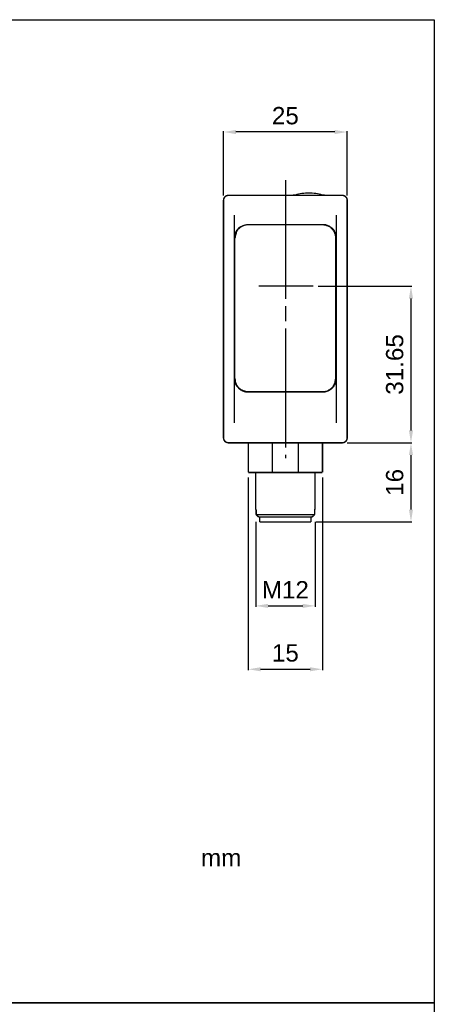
# Model space of a CAD drawing. Extents: x 2205 to 2615, y 964 to 1361.
# Tile 29 of 29: x 2531 to 2615, y 1162 to 1361. Entities that reach past the tile are written whole.
import ezdxf

# ---------------------------------------------------------------- set-up
doc = ezdxf.new("R2010")
doc.units = 0
doc.header["$MEASUREMENT"] = 0
doc.linetypes.add('CENTERLINE', pattern=[30, 24, -1.5, 3, -1.5])
doc.linetypes.add('TRATTEGGIATA2', pattern=[0.375, 0.25, -0.125])
doc.layers.get('0').update_dxf_attribs({"linetype": 'CONTINUOUS'})
doc.layers.get('DEFPOINTS').update_dxf_attribs({"linetype": 'CONTINUOUS'})
doc.layers.add('TRATTEGGIO', color=7, linetype='TRATTEGGIATA2')
doc.styles.add('QUOTE', font='ARIAL.TTF', dxfattribs={"height": 3.5})
doc.dimstyles.new('QUOTE', dxfattribs={"dimscale": 0, "dimtxt": 2.5, "dimasz": 2.5, "dimexe": 0.18, "dimexo": 1, "dimgap": 1.5, "dimtad": 1, "dimdec": 1, "dimzin": 0, "dimdsep": 46, "dimtxsty": 'QUOTE', "dimcen": 0.09, "dimadec": 0, "dimazin": 0, "dimtm": -0.1, "dimtfac": 0.5, "dimtdec": 1, "dimtmove": 0, "dimatfit": 0, "dimfxl": 0, "dimtolj": 2, "dimtzin": 0, "dimarcsym": 0})

# ---------------------------------------------------------------- blocks, each defined once
blk = doc.blocks.new('*D62')
at = {"color": 0, "linetype": 'ByBlock', "lineweight": -2}
for p, q in [((2572.72, 1325.46), (2572.72, 1338.44)), ((2595.22, 1338.26), (2575.22, 1338.26)), ((2597.72, 1325.46), (2597.72, 1338.44))]:
    blk.add_line(p, q, dxfattribs=at)
at = {"color": 0, "linetype": 'ByBlock'}
for points in [[(2575.22, 1338.67), (2575.22, 1337.84), (2572.72, 1338.26)], [(2595.22, 1338.67), (2595.22, 1337.84), (2597.72, 1338.26)]]:
    blk.add_solid(points, dxfattribs=at)
at = {"layer": 'DEFPOINTS', "color": 0, "linetype": 'ByBlock'}
for p in [(2572.72, 1338.26), (2572.72, 1324.46), (2597.72, 1324.46)]:
    blk.add_point(p, dxfattribs=at)
at = {"color": 0, "linetype": 'ByBlock', "insert": (2585.22, 1341.54), "char_height": 3.5, "attachment_point": 5, "style": 'QUOTE'}
blk.add_mtext('\\A2;25', dxfattribs=at)
blk = doc.blocks.new('*D63')
at = {"color": 0, "linetype": 'ByBlock', "lineweight": -2}
for p, q in [((2577.72, 1268.46), (2577.72, 1229.51)), ((2592.72, 1268.46), (2592.72, 1229.51)), ((2580.22, 1229.69), (2590.22, 1229.69))]:
    blk.add_line(p, q, dxfattribs=at)
at = {"color": 0, "linetype": 'ByBlock'}
for points in [[(2580.22, 1230.11), (2580.22, 1229.28), (2577.72, 1229.69)], [(2590.22, 1230.11), (2590.22, 1229.28), (2592.72, 1229.69)]]:
    blk.add_solid(points, dxfattribs=at)
at = {"layer": 'DEFPOINTS', "color": 0, "linetype": 'ByBlock'}
for p in [(2577.72, 1269.46), (2592.72, 1269.46), (2592.72, 1229.69)]:
    blk.add_point(p, dxfattribs=at)
at = {"color": 0, "linetype": 'ByBlock', "insert": (2585.22, 1232.98), "char_height": 3.5, "attachment_point": 5, "style": 'QUOTE'}
blk.add_mtext('\\A2;15', dxfattribs=at)
blk = doc.blocks.new('*D64')
at = {"color": 0, "linetype": 'ByBlock', "lineweight": -2}
for p, q in [((2591.85, 1307.11), (2610.8, 1307.11)), ((2610.62, 1304.61), (2610.62, 1277.96)), ((2597.72, 1275.46), (2610.8, 1275.46))]:
    blk.add_line(p, q, dxfattribs=at)
at = {"color": 0, "linetype": 'ByBlock'}
for points in [[(2610.21, 1304.61), (2611.04, 1304.61), (2610.62, 1307.11)], [(2610.21, 1277.96), (2611.04, 1277.96), (2610.62, 1275.46)]]:
    blk.add_solid(points, dxfattribs=at)
at = {"layer": 'DEFPOINTS', "color": 0, "linetype": 'ByBlock'}
for p in [(2590.85, 1307.11), (2596.72, 1275.46), (2610.62, 1275.46)]:
    blk.add_point(p, dxfattribs=at)
at = {"color": 0, "linetype": 'ByBlock', "insert": (2607.34, 1291.29), "char_height": 3.5, "attachment_point": 5, "rotation": 90, "style": 'QUOTE'}
blk.add_mtext('\\A2;31.65', dxfattribs=at)
blk = doc.blocks.new('*D65')
at = {"color": 0, "linetype": 'ByBlock', "lineweight": -2}
for p, q in [((2579.22, 1259.46), (2579.22, 1242.32)), ((2591.22, 1259.46), (2591.22, 1242.32)), ((2581.72, 1242.5), (2588.72, 1242.5))]:
    blk.add_line(p, q, dxfattribs=at)
at = {"color": 0, "linetype": 'ByBlock'}
for points in [[(2581.72, 1242.92), (2581.72, 1242.08), (2579.22, 1242.5)], [(2588.72, 1242.92), (2588.72, 1242.08), (2591.22, 1242.5)]]:
    blk.add_solid(points, dxfattribs=at)
at = {"layer": 'DEFPOINTS', "color": 0, "linetype": 'ByBlock'}
for p in [(2579.22, 1260.46), (2591.22, 1260.46), (2591.22, 1242.5)]:
    blk.add_point(p, dxfattribs=at)
at = {"color": 0, "linetype": 'ByBlock', "insert": (2585.22, 1245.76), "char_height": 3.5, "attachment_point": 5, "style": 'QUOTE'}
blk.add_mtext('\\A2;M12', dxfattribs=at)
blk = doc.blocks.new('*D66')
at = {"color": 0, "linetype": 'ByBlock', "lineweight": -2}
for p, q in [((2598.72, 1275.46), (2610.8, 1275.46)), ((2610.62, 1272.96), (2610.62, 1261.96)), ((2591.42, 1259.46), (2610.8, 1259.46))]:
    blk.add_line(p, q, dxfattribs=at)
at = {"color": 0, "linetype": 'ByBlock'}
for points in [[(2610.21, 1272.96), (2611.04, 1272.96), (2610.62, 1275.46)], [(2610.21, 1261.96), (2611.04, 1261.96), (2610.62, 1259.46)]]:
    blk.add_solid(points, dxfattribs=at)
at = {"layer": 'DEFPOINTS', "color": 0, "linetype": 'ByBlock'}
for p in [(2597.72, 1275.46), (2590.42, 1259.46), (2610.62, 1259.46)]:
    blk.add_point(p, dxfattribs=at)
at = {"color": 0, "linetype": 'ByBlock', "insert": (2607.34, 1267.46), "char_height": 3.5, "attachment_point": 5, "rotation": 90, "style": 'QUOTE'}
blk.add_mtext('\\A2;16', dxfattribs=at)

msp = doc.modelspace()

# ---------------------------------------------------------------- linework, layer by layer
at = {"color": 7, "linetype": 'CENTERLINE'}
msp.add_line((2585.22, 1328.54), (2585.22, 1272.38), dxfattribs=at)
at = {"color": 7, "linetype": 'Continuous'}
for p, q in [((2574.92, 1279.46), (2574.92, 1321.46)), ((2595.52, 1321.46), (2595.52, 1279.46)), ((2577.72, 1319.6), (2592.72, 1319.6)), ((2592.72, 1319.51), (2577.72, 1319.51)), ((2575.02, 1316.82), (2575.02, 1316.93)), ((2575.02, 1288.48), (2575.02, 1316.82)), ((2595.42, 1316.93), (2595.42, 1316.82)), ((2595.42, 1288.48), (2595.42, 1316.82)), ((2590.85, 1307.11), (2579.88, 1307.11)), ((2577.72, 1285.79), (2592.72, 1285.79)), ((2592.72, 1285.68), (2577.72, 1285.68)), ((2582.53, 1275.46), (2582.53, 1269.46)), ((2587.91, 1269.46), (2587.91, 1275.46)), ((2579.22, 1261.96), (2579.29, 1261.96)), ((2591.15, 1261.96), (2591.22, 1261.96)), ((2579.3, 1260.96), (2591.13, 1260.96))]:
    msp.add_line(p, q, dxfattribs=at)
at = {"color": 7, "linetype": 'Continuous', "const_width": 0.3}
for points in [[(2573.72, 1325.46, 0.414214), (2572.72, 1324.46)], [(2597.72, 1324.46, 0.414214), (2596.72, 1325.46)], [(2572.72, 1276.46, 0.414214), (2573.72, 1275.46)], [(2596.72, 1275.46, 0.414214), (2597.72, 1276.46)], [(2579.29, 1261.96), (2579.29, 1261.96, -0.138808), (2579.29, 1261.96, -0.083357), (2579.29, 1261.96, -0.044385), (2579.29, 1261.95, -0.026555), (2579.29, 1261.95, -0.017028), (2579.29, 1261.95, -0.011728), (2579.3, 1261.94, -0.009959), (2579.3, 1261.93, -0.009499), (2579.3, 1261.93, -0.005913), (2579.3, 1261.92, -0.001618), (2579.3, 1261.91, -0.00736), (2579.3, 1261.9, -0.011138), (2579.3, 1261.89, -0.004794), (2579.3, 1261.86, -0.002336)], [(2591.13, 1261.86), (2591.13, 1261.87, -0.00403), (2591.13, 1261.88, -0.004373), (2591.13, 1261.89, -0.004576), (2591.14, 1261.9, -0.00468), (2591.14, 1261.91, -0.004825), (2591.14, 1261.92, -0.004879), (2591.14, 1261.93, -0.005855), (2591.14, 1261.93, -0.008028), (2591.14, 1261.94, -0.007566), (2591.14, 1261.95, -0.002897), (2591.14, 1261.95, -0.013578), (2591.14, 1261.95, -0.045727), (2591.15, 1261.96, -0.049491), (2591.15, 1261.96, -0.039682)], [(2579.3, 1260.96), (2579.33, 1260.93, 0.000017), (2579.36, 1260.9, 0.000016), (2579.39, 1260.87, 0.000017), (2579.42, 1260.84, 0.000021), (2579.45, 1260.81, 0.000016), (2579.48, 1260.79, 0.000006), (2579.51, 1260.76, 0.000023), (2579.54, 1260.73, 0.00004), (2579.59, 1260.68, 0.00002), (2579.66, 1260.61, 0.000011)], [(2590.78, 1260.61), (2590.81, 1260.64, 0.00002), (2590.84, 1260.67, 0.000018), (2590.87, 1260.7, 0.00002), (2590.89, 1260.73, 0.000023), (2590.92, 1260.76, 0.000018), (2590.95, 1260.79, 0.000006), (2590.98, 1260.81, 0.000025), (2591.01, 1260.84, 0.000041), (2591.07, 1260.9, 0.00002), (2591.13, 1260.96, 0.00001)]]:
    msp.add_lwpolyline(points, format="xyb", dxfattribs=at)
for points in [[(2573.72, 1325.46), (2596.72, 1325.46)], [(2572.72, 1321.46), (2572.72, 1324.46)], [(2597.72, 1324.46), (2597.72, 1321.46)], [(2572.72, 1279.46), (2572.72, 1321.46)], [(2597.72, 1321.46), (2597.72, 1279.46)], [(2572.72, 1276.46), (2572.72, 1279.46)], [(2597.72, 1279.46), (2597.72, 1276.46)], [(2596.72, 1275.46), (2573.72, 1275.46)], [(2577.72, 1275.46), (2577.72, 1269.46)], [(2592.72, 1269.46), (2592.72, 1275.46)], [(2582.53, 1269.46), (2577.72, 1269.46)], [(2579.22, 1269.46), (2579.22, 1261.96)], [(2587.91, 1269.46), (2582.53, 1269.46)], [(2592.72, 1269.46), (2587.91, 1269.46)], [(2591.22, 1261.96), (2591.22, 1269.46)], [(2579.3, 1261.86), (2579.3, 1260.96)], [(2591.13, 1260.96), (2591.13, 1261.86)], [(2579.66, 1260.61), (2579.84, 1260.46)], [(2590.6, 1260.46), (2579.84, 1260.46)], [(2580.02, 1260.46), (2580.02, 1259.46)], [(2585.22, 1259.46), (2580.02, 1259.46)], [(2590.42, 1259.46), (2585.22, 1259.46)], [(2590.42, 1259.46), (2590.42, 1260.46)], [(2590.6, 1260.46), (2590.78, 1260.61)]]:
    msp.add_lwpolyline(points, dxfattribs=at)
at = {"color": 7, "linetype": 'Continuous'}
for points in [[(2587.22, 1325.53), (2587.19, 1325.53, -0.00278), (2587.17, 1325.52, -0.002776), (2587.15, 1325.52, -0.002774), (2587.13, 1325.51, -0.002778), (2587.11, 1325.51, -0.00278), (2587.09, 1325.5, -0.002779), (2587.06, 1325.5, -0.002782), (2587.04, 1325.49, -0.002788), (2587.02, 1325.49, -0.002782), (2587, 1325.49, -0.002765), (2586.98, 1325.48, -0.00279), (2586.95, 1325.48, -0.002846), (2586.93, 1325.48, -0.002766), (2586.91, 1325.48, -0.002584), (2586.89, 1325.47, -0.00285), (2586.86, 1325.47, -0.003393), (2586.84, 1325.47, -0.002579), (2586.82, 1325.47, -0.000895), (2586.8, 1325.47, -0.003628), (2586.77, 1325.46, -0.006238), (2586.74, 1325.46, -0.003055), (2586.69, 1325.46, -0.001621)], [(2593.25, 1325.46), (2593.23, 1325.46, -0.002781), (2593.21, 1325.46, -0.002777), (2593.18, 1325.46, -0.002775), (2593.16, 1325.46, -0.002779), (2593.14, 1325.47, -0.002781), (2593.12, 1325.47, -0.00278), (2593.09, 1325.47, -0.002783), (2593.07, 1325.47, -0.002789), (2593.05, 1325.47, -0.002783), (2593.03, 1325.48, -0.002766), (2593, 1325.48, -0.00279), (2592.98, 1325.48, -0.002846), (2592.96, 1325.48, -0.002766), (2592.94, 1325.49, -0.002584), (2592.92, 1325.49, -0.002849), (2592.89, 1325.49, -0.003392), (2592.87, 1325.5, -0.002579), (2592.85, 1325.5, -0.000895), (2592.83, 1325.51, -0.003627), (2592.81, 1325.51, -0.006236), (2592.77, 1325.52, -0.003054), (2592.72, 1325.53, -0.00162)], [(2574.92, 1316.82), (2574.93, 1317.13, -0.034243), (2574.99, 1317.44, -0.027488), (2575.08, 1317.76, -0.028666), (2575.22, 1318.09, -0.038402), (2575.43, 1318.4, -0.03099), (2575.65, 1318.7, -0.013481), (2575.89, 1318.96, -0.04277), (2576.25, 1319.19, -0.075764), (2576.87, 1319.41, -0.038658), (2577.72, 1319.6, -0.019385)], [(2577.72, 1319.51), (2577.39, 1319.49, 0.034503), (2577.06, 1319.42, 0.030188), (2576.72, 1319.32, 0.030892), (2576.4, 1319.16, 0.038752), (2576.09, 1318.95, 0.032453), (2575.81, 1318.72, 0.016683), (2575.57, 1318.48, 0.041343), (2575.36, 1318.13, 0.069919), (2575.18, 1317.57, 0.03764), (2575.02, 1316.82, 0.020049)], [(2575.02, 1316.93), (2575.03, 1317.14, -0.021041), (2575.05, 1317.34, -0.017893), (2575.09, 1317.54, -0.019295), (2575.15, 1317.75, -0.024675), (2575.23, 1317.96, -0.01905), (2575.32, 1318.16, -0.006607), (2575.41, 1318.34, -0.027187), (2575.56, 1318.55, -0.047864), (2575.84, 1318.83, -0.023417), (2576.23, 1319.17, -0.011974)], [(2592.72, 1319.6), (2593.02, 1319.59, -0.033871), (2593.34, 1319.54, -0.027205), (2593.66, 1319.44, -0.0284), (2593.99, 1319.3, -0.038116), (2594.31, 1319.1, -0.030844), (2594.61, 1318.88, -0.013442), (2594.87, 1318.64, -0.042723), (2595.1, 1318.28, -0.076097), (2595.32, 1317.66, -0.03899), (2595.52, 1316.82, -0.019577)], [(2595.42, 1316.82), (2595.4, 1317.15, 0.034882), (2595.34, 1317.48, 0.030498), (2595.23, 1317.81, 0.031171), (2595.07, 1318.13, 0.039021), (2594.86, 1318.44, 0.032582), (2594.63, 1318.72, 0.016715), (2594.39, 1318.96, 0.041339), (2594.04, 1319.16, 0.069562), (2593.47, 1319.35, 0.037309), (2592.72, 1319.51, 0.019849)], [(2594.21, 1319.17), (2594.39, 1319.04, -0.021264), (2594.57, 1318.89, -0.020269), (2594.73, 1318.73, -0.021497), (2594.88, 1318.55, -0.024947), (2595.01, 1318.35, -0.02013), (2595.12, 1318.16, -0.009474), (2595.21, 1317.98, -0.025704), (2595.29, 1317.75, -0.042832), (2595.36, 1317.4, -0.022427), (2595.42, 1316.93, -0.012348)], [(2575.44, 1287.04), (2575.36, 1287.16, -0.013403), (2575.28, 1287.29, -0.012917), (2575.21, 1287.42, -0.013953), (2575.14, 1287.56, -0.015991), (2575.09, 1287.7, -0.012598), (2575.04, 1287.83, -0.005489), (2575, 1287.95, -0.016488), (2574.97, 1288.1, -0.02758), (2574.94, 1288.34, -0.014123), (2574.92, 1288.64, -0.00776)], [(2575.65, 1286.6), (2575.53, 1286.74, -0.015729), (2575.43, 1286.87, -0.014592), (2575.33, 1287.02, -0.015724), (2575.24, 1287.17, -0.018643), (2575.17, 1287.33, -0.014622), (2575.1, 1287.49, -0.005985), (2575.05, 1287.63, -0.019644), (2575, 1287.81, -0.033421), (2574.96, 1288.1, -0.016896), (2574.92, 1288.48, -0.009088)], [(2575.02, 1288.48), (2575.04, 1288.15, 0.034882), (2575.1, 1287.82, 0.030498), (2575.21, 1287.49, 0.031171), (2575.36, 1287.16, 0.03902), (2575.57, 1286.86, 0.032581), (2575.81, 1286.58, 0.016715), (2576.05, 1286.34, 0.041339), (2576.4, 1286.13, 0.069562), (2576.96, 1285.95, 0.037309), (2577.72, 1285.79, 0.019849)], [(2592.72, 1285.79), (2593.05, 1285.81, 0.034504), (2593.38, 1285.87, 0.030188), (2593.71, 1285.98, 0.030892), (2594.04, 1286.13, 0.038752), (2594.35, 1286.35, 0.032453), (2594.63, 1286.58, 0.016683), (2594.87, 1286.82, 0.041343), (2595.07, 1287.16, 0.069919), (2595.26, 1287.72, 0.03764), (2595.42, 1288.48, 0.020049)], [(2595.52, 1288.48), (2595.51, 1288.33, -0.015453), (2595.5, 1288.17, -0.012638), (2595.48, 1288.02, -0.01397), (2595.45, 1287.86, -0.018473), (2595.4, 1287.69, -0.013685), (2595.35, 1287.54, -0.003311), (2595.3, 1287.39, -0.020979), (2595.21, 1287.21, -0.037686), (2595.04, 1286.95, -0.017644), (2594.79, 1286.6, -0.008783)], [(2595.52, 1288.64), (2595.51, 1288.51, -0.013224), (2595.5, 1288.38, -0.011352), (2595.49, 1288.24, -0.012467), (2595.46, 1288.1, -0.015827), (2595.43, 1287.96, -0.011921), (2595.39, 1287.83, -0.003513), (2595.36, 1287.71, -0.017533), (2595.29, 1287.56, -0.030909), (2595.17, 1287.33, -0.014776), (2594.99, 1287.04, -0.007552)], [(2577.72, 1285.68), (2577.59, 1285.68, -0.009981), (2577.47, 1285.69, -0.010951), (2577.35, 1285.7, -0.011168), (2577.24, 1285.72, -0.010445), (2577.13, 1285.74, -0.010058), (2577.02, 1285.77, -0.009727), (2576.92, 1285.8, -0.009505), (2576.82, 1285.83, -0.009124), (2576.73, 1285.86, -0.008797), (2576.64, 1285.9, -0.008292), (2576.56, 1285.94, -0.008311), (2576.48, 1285.98, -0.00816), (2576.4, 1286.02, -0.007668), (2576.32, 1286.06, -0.007233), (2576.24, 1286.1, -0.007929), (2576.17, 1286.15, -0.009284), (2576.1, 1286.2, -0.007091), (2576.03, 1286.25, -0.002594), (2575.97, 1286.3, -0.009788), (2575.89, 1286.36, -0.016746), (2575.78, 1286.47, -0.008258), (2575.65, 1286.6, -0.004404)], [(2594.79, 1286.6), (2594.73, 1286.54, -0.007487), (2594.67, 1286.48, -0.007442), (2594.61, 1286.42, -0.007426), (2594.54, 1286.36, -0.007472), (2594.48, 1286.31, -0.007502), (2594.41, 1286.26, -0.007526), (2594.34, 1286.2, -0.007555), (2594.27, 1286.15, -0.007622), (2594.19, 1286.11, -0.00763), (2594.12, 1286.06, -0.007563), (2594.04, 1286.02, -0.007878), (2593.96, 1285.98, -0.008397), (2593.88, 1285.94, -0.008078), (2593.79, 1285.9, -0.00763), (2593.7, 1285.86, -0.009001), (2593.6, 1285.83, -0.011556), (2593.5, 1285.79, -0.008329), (2593.4, 1285.77, -0.00161), (2593.31, 1285.74, -0.013368), (2593.18, 1285.72, -0.024151), (2592.98, 1285.7, -0.011144), (2592.72, 1285.68, -0.005537)]]:
    msp.add_lwpolyline(points, format="xyb", dxfattribs=at)
for start, end in [(90, 105.3703), (74.6297, 90)]:
    msp.add_arc((2589.97, 1315.52), 10.38, start, end, dxfattribs=at)
at = {"layer": 'TRATTEGGIO', "color": 0, "linetype": 'ByBlock'}
for points in [[(2410.32, 1360.95), (2615.34, 1360.95), (2615.34, 1162.32), (2410.32, 1162.32)], [(2410.32, 1162.32), (2615.34, 1162.32), (2615.34, 963.68), (2410.32, 963.68)]]:
    msp.add_lwpolyline(points, close=True, dxfattribs=at)

# ---------------------------------------------------------------- texts
at = {"color": 7, "linetype": 'Continuous', "insert": (2568.15, 1191.61), "char_height": 3.51, "attachment_point": 4}
msp.add_mtext('{\\fArial|b0|i0|c0|p34;mm}', dxfattribs=at)

# ---------------------------------------------------------------- dimensions: what is measured, and where the dimension line sits
at = {"color": 7, "linetype": 'ByBlock'}
for base, p1, p2, text, picture, middle in [((2572.72, 1338.26), (2597.72, 1324.46), (2572.72, 1324.46), '25', '*D62', (2585.22, 1341.54)), ((2592.72, 1229.69), (2577.72, 1269.46), (2592.72, 1269.46), '15', '*D63', (2585.22, 1232.98)), ((2591.22, 1242.5), (2579.22, 1260.46), (2591.22, 1260.46), 'M12', '*D65', (2585.22, 1245.76))]:
    dim = msp.add_linear_dim(base=base, p1=p1, p2=p2, text=text, dimstyle='QUOTE', override={"dimscale": 1}, dxfattribs=at)
    dim.commit()
    dim.dimension.update_dxf_attribs({"geometry": picture, "text_midpoint": middle})
for base, p1, p2, text, picture, middle in [((2610.62, 1275.46), (2590.85, 1307.11), (2596.72, 1275.46), '31.65', '*D64', (2607.34, 1291.29)), ((2610.62, 1259.46), (2597.72, 1275.46), (2590.42, 1259.46), '16', '*D66', (2607.34, 1267.46))]:
    dim = msp.add_linear_dim(base=base, p1=p1, p2=p2, angle=90, text=text, dimstyle='QUOTE', override={"dimscale": 1}, dxfattribs=at)
    dim.commit()
    dim.dimension.update_dxf_attribs({"geometry": picture, "text_midpoint": middle})

doc.saveas('drawing.dxf')
